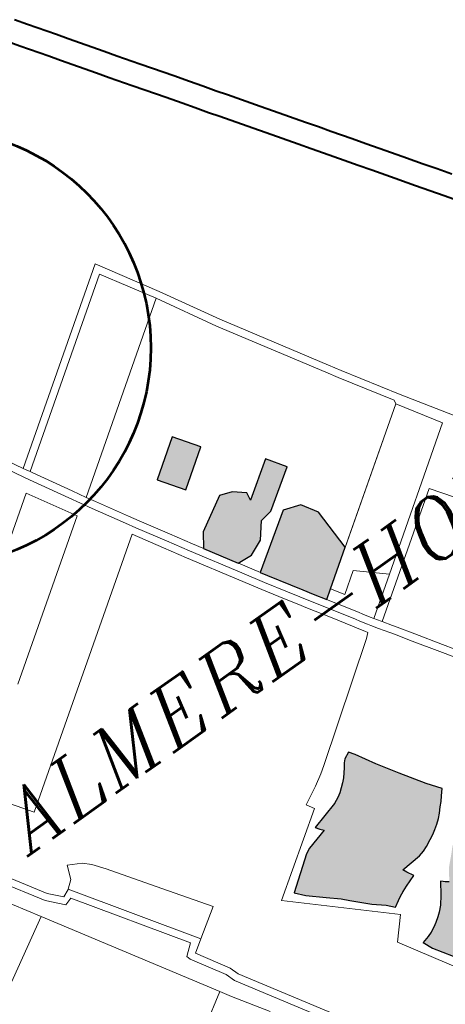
# Model space of a CAD drawing. Header units: metres. Extents: x 148316 to 148653, y 486436 to 486744.
# Tile 81 of 87: x 148557.96 to 148561.34, y 486718.66 to 486726.46. Entities that reach past the tile are written whole.
import ezdxf

# ---------------------------------------------------------------- set-up
doc = ezdxf.new("R2010")
doc.units = ezdxf.units.M
doc.header["$MEASUREMENT"] = 0
for name, color, linetype, lineweight in [('WVB-pen-brm-dik 018', 6, 'Continuous', 13), ('WVB-pen-dik 035', 1, 'Continuous', 40), ('WVB-raster-20%', 254, 'Continuous', 30), ('WVB-raster-60%', 253, 'Continuous', 30), ('WVB-tekst-dik 035', 1, 'Continuous', 40), ('WVB-tekst-dik 050', 1, 'Continuous', 53)]:
    doc.layers.add(name, color=color, linetype=linetype, lineweight=lineweight)
doc.styles.add('1 200   cursief   0.18', font='ITALICS.shx', dxfattribs={"height": 0.36})

# ---------------------------------------------------------------- blocks, each defined once
blk = doc.blocks.new('INZET')
at = {"layer": 'WVB-raster-20%', "ltscale": 0.5}
for points in [[(-0.036668, -0.087243), (-0.037362, -0.086263), (-0.035888, -0.08522), (-0.035194, -0.0862)], [(-0.036047, -0.090859), (-0.036651, -0.090817), (-0.037436, -0.089545), (-0.03707, -0.088995), (-0.035701, -0.088203), (-0.035205, -0.088375), (-0.034763, -0.088735), (-0.034814, -0.089058), (-0.033383, -0.088074), (-0.032864, -0.088828), (-0.034401, -0.089885), (-0.034926, -0.089974), (-0.035411, -0.090582)], [(-0.034633, -0.094024), (-0.034945, -0.093538), (-0.035183, -0.093163), (-0.035468, -0.092712), (-0.035989, -0.091884), (-0.036156, -0.091616), (-0.033983, -0.090138), (-0.033292, -0.090365), (-0.032891, -0.091008), (-0.032838, -0.09276), (-0.034264, -0.093764)]]:
    blk.add_hatch(color=256, dxfattribs=at).paths.add_polyline_path(points)
at = {"layer": 'WVB-raster-20%'}
blk.add_hatch(color=256, dxfattribs=at).paths.add_polyline_path([(-0.03948, -0.105545), (-0.039743, -0.105255), (-0.040178, -0.104898), (-0.040814, -0.104276), (-0.041049, -0.104023), (-0.041507, -0.103635), (-0.042106, -0.103102), (-0.042424, -0.102755), (-0.041132, -0.101767), (-0.040902, -0.101659), (-0.040017, -0.101414), (-0.040132, -0.101289), (-0.040249, -0.101113), (-0.039073, -0.100782), (-0.038829, -0.100674), (-0.038656, -0.100562), (-0.038501, -0.10044), (-0.038337, -0.100309), (-0.038192, -0.100168), (-0.038061, -0.100013), (-0.037939, -0.099863), (-0.037826, -0.099699), (-0.037713, -0.099589), (-0.037439, -0.099461), (-0.037279, -0.099681), (-0.036825, -0.100459), (-0.036278, -0.101296), (-0.035646, -0.102251), (-0.035254, -0.102784), (-0.035441, -0.103), (-0.035586, -0.103178), (-0.035731, -0.103328), (-0.0359, -0.103511), (-0.036053, -0.103664), (-0.036236, -0.103809), (-0.036428, -0.10394), (-0.036606, -0.104053), (-0.036812, -0.104156), (-0.037094, -0.104292), (-0.037295, -0.104381), (-0.037529, -0.104432), (-0.038389, -0.104501), (-0.038318, -0.104669), (-0.038162, -0.104937), (-0.038646, -0.105123), (-0.038881, -0.105208), (-0.039063, -0.105301), (-0.039232, -0.1054)])
at = {"layer": 'WVB-raster-20%', "extrusion": (0, 0, -1)}
blk.add_hatch(color=256, dxfattribs=at).paths.add_polyline_path([(0.037284, -0.1107), (0.037115, -0.11065), (0.036725, -0.110507), (0.036371, -0.110333), (0.036014, -0.110108), (0.035353, -0.109654), (0.035059, -0.109301), (0.034666, -0.108639), (0.034527, -0.108746), (0.034527, -0.108747), (0.034036, -0.10827), (0.033668, -0.107964), (0.033365, -0.107747), (0.033062, -0.107576), (0.032596, -0.107413), (0.032875, -0.107134), (0.033558, -0.106358), (0.03495, -0.105073), (0.035634, -0.104448), (0.035929, -0.104611), (0.036103, -0.104759), (0.036282, -0.104918), (0.036445, -0.105093), (0.036818, -0.105458), (0.037167, -0.105954), (0.037298, -0.105856), (0.037359, -0.105801), (0.037431, -0.105736), (0.03775, -0.106195), (0.037988, -0.106505), (0.03819, -0.106703), (0.038341, -0.106827), (0.038534, -0.106964), (0.038708, -0.107061), (0.03891, -0.107162), (0.039098, -0.107235), (0.039405, -0.107318), (0.039236, -0.107715), (0.03875, -0.10845), (0.038466, -0.108911), (0.038306, -0.109182), (0.037888, -0.109925), (0.037523, -0.110411)])
at = {"layer": 'WVB-pen-brm-dik 018'}
for p, q in [((-0.031383, -0.068119), (-0.031077, -0.068566)), ((-0.031814, -0.069083), (-0.032118, -0.06864)), ((-0.031077, -0.068566), (-0.03037, -0.069565)), ((-0.031107, -0.070082), (-0.031814, -0.069083)), ((-0.03037, -0.069565), (-0.030088, -0.06997)), ((-0.030825, -0.070486), (-0.031107, -0.070082)), ((-0.030088, -0.06997), (-0.029216, -0.071208)), ((-0.029958, -0.071718), (-0.030825, -0.070486)), ((-0.029216, -0.071208), (-0.02892, -0.071649)), ((-0.029659, -0.072163), (-0.029958, -0.071718)), ((-0.02892, -0.071649), (-0.02836, -0.072428)), ((-0.029093, -0.07295), (-0.029659, -0.072163)), ((-0.02836, -0.072428), (-0.02805, -0.072865)), ((-0.028785, -0.073384), (-0.029093, -0.07295)), ((-0.02805, -0.072865), (-0.027795, -0.073228)), ((-0.028531, -0.073746), (-0.028785, -0.073384)), ((-0.027795, -0.073228), (-0.027537, -0.073594)), ((-0.028272, -0.074112), (-0.028531, -0.073746)), ((-0.027537, -0.073594), (-0.027153, -0.074138)), ((-0.027888, -0.074657), (-0.028272, -0.074112)), ((-0.027153, -0.074138), (-0.026829, -0.074596)), ((-0.027569, -0.075108), (-0.027888, -0.074657)), ((-0.026829, -0.074596), (-0.026516, -0.075057)), ((-0.027254, -0.075573), (-0.027569, -0.075108)), ((-0.026516, -0.075057), (-0.02624, -0.075439)), ((-0.026973, -0.075961), (-0.027254, -0.075573)), ((-0.02624, -0.075439), (-0.025446, -0.076571)), ((-0.026181, -0.07709), (-0.026973, -0.075961)), ((-0.025446, -0.076571), (-0.025124, -0.077025)), ((-0.025859, -0.077545), (-0.026181, -0.07709)), ((-0.025124, -0.077025), (-0.024347, -0.078125)), ((-0.025082, -0.078643), (-0.025859, -0.077545)), ((-0.041418, -0.082814), (-0.034394, -0.077861)), ((-0.034394, -0.077861), (-0.041418, -0.082814)), ((-0.034394, -0.077861), (-0.032956, -0.080222)), ((-0.032956, -0.080222), (-0.034394, -0.077861)), ((-0.034483, -0.078291), (-0.041269, -0.083076)), ((-0.041269, -0.083076), (-0.034483, -0.078291)), ((-0.033216, -0.080371), (-0.034483, -0.078291)), ((-0.034483, -0.078291), (-0.033216, -0.080371)), ((-0.024347, -0.078125), (-0.024032, -0.078573)), ((-0.024769, -0.07909), (-0.025082, -0.078643)), ((-0.024032, -0.078573), (-0.023735, -0.078996)), ((-0.02447, -0.079515), (-0.024769, -0.07909)), ((-0.023735, -0.078996), (-0.023222, -0.079721)), ((-0.023962, -0.080233), (-0.02447, -0.079515)), ((-0.023222, -0.079721), (-0.022893, -0.080205)), ((-0.033216, -0.080371), (-0.040046, -0.085198)), ((-0.040046, -0.085198), (-0.033216, -0.080371)), ((-0.031899, -0.082659), (-0.033216, -0.080371)), ((-0.033216, -0.080371), (-0.031899, -0.082659)), ((-0.032956, -0.080222), (-0.031641, -0.082505)), ((-0.031641, -0.082505), (-0.032956, -0.080222)), ((-0.023632, -0.08072), (-0.023962, -0.080233)), ((-0.022893, -0.080205), (-0.02257, -0.080657)), ((-0.023304, -0.081178), (-0.023632, -0.08072)), ((-0.02257, -0.080657), (-0.021995, -0.081477)), ((-0.042394, -0.081075), (-0.041418, -0.082814)), ((-0.041418, -0.082814), (-0.042394, -0.081075)), ((-0.022735, -0.081989), (-0.023304, -0.081178)), ((-0.042656, -0.08122), (-0.041615, -0.083076)), ((-0.041615, -0.083076), (-0.042656, -0.08122)), ((-0.021995, -0.081477), (-0.021713, -0.081884)), ((-0.021713, -0.081884), (-0.021512, -0.08217)), ((-0.022451, -0.0824), (-0.022735, -0.081989)), ((-0.021512, -0.08217), (-0.021164, -0.082658)), ((-0.029439, -0.086654), (-0.031899, -0.082659)), ((-0.031899, -0.082659), (-0.029439, -0.086654)), ((-0.031641, -0.082505), (-0.029183, -0.086497)), ((-0.029183, -0.086497), (-0.031641, -0.082505)), ((-0.022246, -0.08269), (-0.022451, -0.0824)), ((-0.0219, -0.083175), (-0.022246, -0.08269)), ((-0.021164, -0.082658), (-0.020815, -0.08316)), ((-0.041615, -0.083076), (-0.041471, -0.083326)), ((-0.041471, -0.083326), (-0.041615, -0.083076)), ((-0.041353, -0.082929), (-0.041418, -0.082814)), ((-0.041418, -0.082814), (-0.041353, -0.082929)), ((-0.041269, -0.083076), (-0.041353, -0.082929)), ((-0.041353, -0.082929), (-0.041269, -0.083076)), ((-0.041211, -0.083177), (-0.041269, -0.083076)), ((-0.041269, -0.083076), (-0.041211, -0.083177)), ((-0.041471, -0.083326), (-0.040618, -0.084811)), ((-0.040618, -0.084811), (-0.041471, -0.083326)), ((-0.040358, -0.084661), (-0.041211, -0.083177)), ((-0.041211, -0.083177), (-0.040358, -0.084661)), ((-0.021552, -0.083677), (-0.0219, -0.083175)), ((-0.041896, -0.083681), (-0.043627, -0.0849)), ((-0.043627, -0.0849), (-0.041896, -0.083681)), ((-0.040763, -0.085589), (-0.041896, -0.083681)), ((-0.041896, -0.083681), (-0.040763, -0.085589)), ((-0.021104, -0.084309), (-0.021552, -0.083677)), ((-0.040046, -0.085198), (-0.040358, -0.084661)), ((-0.040358, -0.084661), (-0.040046, -0.085198)), ((-0.040618, -0.084811), (-0.040106, -0.085692)), ((-0.040106, -0.085692), (-0.040618, -0.084811)), ((-0.040046, -0.085198), (-0.039847, -0.08554)), ((-0.039847, -0.08554), (-0.040046, -0.085198)), ((-0.046557, -0.089654), (-0.040763, -0.085589)), ((-0.040763, -0.085589), (-0.046557, -0.089654)), ((-0.040106, -0.085692), (-0.039376, -0.086926)), ((-0.039376, -0.086926), (-0.040106, -0.085692)), ((-0.039847, -0.08554), (-0.039118, -0.086773)), ((-0.039118, -0.086773), (-0.039847, -0.08554)), ((-0.029158, -0.087109), (-0.029439, -0.086654)), ((-0.029439, -0.086654), (-0.029158, -0.087109)), ((-0.029183, -0.086497), (-0.028904, -0.08695)), ((-0.028904, -0.08695), (-0.029183, -0.086497)), ((-0.039376, -0.086926), (-0.039142, -0.087321)), ((-0.039142, -0.087321), (-0.039376, -0.086926)), ((-0.039118, -0.086773), (-0.038884, -0.087167)), ((-0.038884, -0.087167), (-0.039118, -0.086773)), ((-0.028904, -0.08695), (-0.027549, -0.089088)), ((-0.027549, -0.089088), (-0.028904, -0.08695)), ((-0.039142, -0.087321), (-0.038461, -0.088445)), ((-0.038461, -0.088445), (-0.039142, -0.087321)), ((-0.038884, -0.087167), (-0.038204, -0.088289)), ((-0.038204, -0.088289), (-0.038884, -0.087167)), ((-0.027871, -0.08914), (-0.029158, -0.087109)), ((-0.029158, -0.087109), (-0.027871, -0.08914)), ((-0.03942, -0.087441), (-0.048964, -0.094173)), ((-0.048964, -0.094173), (-0.03942, -0.087441)), ((-0.038717, -0.088601), (-0.03942, -0.087441)), ((-0.03942, -0.087441), (-0.038717, -0.088601)), ((-0.038202, -0.089447), (-0.038717, -0.088601)), ((-0.038717, -0.088601), (-0.038202, -0.089447)), ((-0.038461, -0.088445), (-0.037946, -0.08929)), ((-0.037946, -0.08929), (-0.038461, -0.088445)), ((-0.038204, -0.088289), (-0.03769, -0.089133)), ((-0.03769, -0.089133), (-0.038204, -0.088289)), ((-0.037946, -0.08929), (-0.036761, -0.091209)), ((-0.036761, -0.091209), (-0.037946, -0.08929)), ((-0.03769, -0.089133), (-0.036506, -0.091051)), ((-0.036506, -0.091051), (-0.03769, -0.089133)), ((-0.027908, -0.089289), (-0.034633, -0.094024)), ((-0.034264, -0.093764), (-0.027908, -0.089289)), ((-0.027908, -0.089289), (-0.027871, -0.08914)), ((-0.027871, -0.08914), (-0.027908, -0.089289)), ((-0.026834, -0.090973), (-0.027908, -0.089289)), ((-0.027908, -0.089289), (-0.026834, -0.090973)), ((-0.027549, -0.089088), (-0.02615, -0.091214)), ((-0.02615, -0.091214), (-0.027549, -0.089088)), ((-0.037016, -0.091367), (-0.038202, -0.089447)), ((-0.038202, -0.089447), (-0.037016, -0.091367)), ((-0.036761, -0.091209), (-0.036243, -0.092043)), ((-0.036243, -0.092043), (-0.036761, -0.091209)), ((-0.036506, -0.091051), (-0.035989, -0.091884)), ((-0.035989, -0.091884), (-0.036506, -0.091051)), ((-0.032021, -0.094644), (-0.026834, -0.090973)), ((-0.026834, -0.090973), (-0.032021, -0.094644)), ((-0.036498, -0.092202), (-0.037016, -0.091367)), ((-0.037016, -0.091367), (-0.036498, -0.092202)), ((-0.036243, -0.092043), (-0.035722, -0.092872)), ((-0.035722, -0.092872), (-0.036243, -0.092043)), ((-0.035989, -0.091884), (-0.035468, -0.092712)), ((-0.035468, -0.092712), (-0.035989, -0.091884)), ((-0.050649, -0.097276), (-0.053647, -0.092515)), ((-0.053647, -0.092515), (-0.050649, -0.097276)), ((-0.053393, -0.092355), (-0.05041, -0.097092)), ((-0.05041, -0.097092), (-0.053393, -0.092355)), ((-0.048964, -0.094173), (-0.050297, -0.092284)), ((-0.050297, -0.092284), (-0.048964, -0.094173)), ((-0.035976, -0.093032), (-0.036498, -0.092202)), ((-0.036498, -0.092202), (-0.035976, -0.093032)), ((-0.035722, -0.092872), (-0.035436, -0.093323)), ((-0.035436, -0.093323), (-0.035722, -0.092872)), ((-0.035468, -0.092712), (-0.035183, -0.093163)), ((-0.035183, -0.093163), (-0.035468, -0.092712)), ((-0.028775, -0.092794), (-0.033353, -0.09601)), ((-0.033353, -0.09601), (-0.028775, -0.092794)), ((-0.023064, -0.100795), (-0.028775, -0.092794)), ((-0.028775, -0.092794), (-0.023064, -0.100795)), ((-0.03569, -0.093484), (-0.035976, -0.093032)), ((-0.035976, -0.093032), (-0.03569, -0.093484)), ((-0.035183, -0.093163), (-0.034945, -0.093538)), ((-0.034945, -0.093538), (-0.035183, -0.093163)), ((-0.035451, -0.093861), (-0.03569, -0.093484)), ((-0.03569, -0.093484), (-0.035451, -0.093861)), ((-0.035436, -0.093323), (-0.035198, -0.0937)), ((-0.035198, -0.0937), (-0.035436, -0.093323)), ((-0.034945, -0.093538), (-0.03442, -0.094354)), ((-0.03442, -0.094354), (-0.034945, -0.093538)), ((-0.034924, -0.094679), (-0.035451, -0.093861)), ((-0.035451, -0.093861), (-0.034924, -0.094679)), ((-0.035198, -0.0937), (-0.034672, -0.094517)), ((-0.034672, -0.094517), (-0.035198, -0.0937)), ((-0.033929, -0.094279), (-0.034264, -0.093764)), ((-0.034264, -0.093764), (-0.033929, -0.094279)), ((-0.033113, -0.093699), (-0.033929, -0.094279)), ((-0.033929, -0.094279), (-0.033113, -0.093699)), ((-0.032021, -0.094644), (-0.033113, -0.093699)), ((-0.033113, -0.093699), (-0.032021, -0.094644)), ((-0.053204, -0.094377), (-0.051141, -0.097705)), ((-0.051141, -0.097705), (-0.053204, -0.094377)), ((-0.03442, -0.094354), (-0.033901, -0.095156)), ((-0.033901, -0.095156), (-0.03442, -0.094354)), ((-0.034411, -0.095473), (-0.034924, -0.094679)), ((-0.034924, -0.094679), (-0.034411, -0.095473)), ((-0.034672, -0.094517), (-0.034156, -0.095315)), ((-0.034156, -0.095315), (-0.034672, -0.094517)), ((-0.033549, -0.095714), (-0.032021, -0.094644)), ((-0.032021, -0.094644), (-0.033549, -0.095714)), ((-0.033901, -0.095156), (-0.0338, -0.095326)), ((-0.0338, -0.095326), (-0.033901, -0.095156)), ((-0.03431, -0.095642), (-0.034411, -0.095473)), ((-0.034411, -0.095473), (-0.03431, -0.095642)), ((-0.034156, -0.095315), (-0.034055, -0.095484)), ((-0.034055, -0.095484), (-0.034156, -0.095315)), ((-0.034055, -0.095484), (-0.033882, -0.095754)), ((-0.033882, -0.095754), (-0.034055, -0.095484)), ((-0.0338, -0.095326), (-0.03363, -0.09559)), ((-0.03363, -0.09559), (-0.0338, -0.095326)), ((-0.03363, -0.09559), (-0.033549, -0.095714)), ((-0.033549, -0.095714), (-0.03363, -0.09559)), ((-0.034134, -0.095917), (-0.03431, -0.095642)), ((-0.03431, -0.095642), (-0.034134, -0.095917)), ((-0.034057, -0.096034), (-0.034134, -0.095917)), ((-0.034134, -0.095917), (-0.034057, -0.096034)), ((-0.033882, -0.095754), (-0.033806, -0.095869)), ((-0.033806, -0.095869), (-0.033882, -0.095754)), ((-0.033806, -0.095869), (-0.033624, -0.096146)), ((-0.033624, -0.096146), (-0.033806, -0.095869)), ((-0.033375, -0.095979), (-0.033549, -0.095714)), ((-0.033549, -0.095714), (-0.033375, -0.095979)), ((-0.033353, -0.09601), (-0.033375, -0.095979)), ((-0.033375, -0.095979), (-0.033353, -0.09601)), ((-0.033353, -0.09601), (-0.033107, -0.096367)), ((-0.033107, -0.096367), (-0.033353, -0.09601)), ((-0.038543, -0.099309), (-0.034247, -0.0962)), ((-0.034247, -0.0962), (-0.038543, -0.099309)), ((-0.034247, -0.0962), (-0.034057, -0.096034)), ((-0.034057, -0.096034), (-0.034247, -0.0962)), ((-0.033624, -0.096146), (-0.033355, -0.096535)), ((-0.033355, -0.096535), (-0.033624, -0.096146)), ((-0.033107, -0.096367), (-0.032993, -0.096538)), ((-0.032993, -0.096538), (-0.033107, -0.096367)), ((-0.049119, -0.096637), (-0.049338, -0.097185)), ((-0.049338, -0.097185), (-0.049119, -0.096637)), ((-0.048587, -0.096919), (-0.049119, -0.096637)), ((-0.049119, -0.096637), (-0.048587, -0.096919)), ((-0.033355, -0.096535), (-0.033243, -0.096704)), ((-0.033243, -0.096704), (-0.033355, -0.096535)), ((-0.033243, -0.096704), (-0.032832, -0.097324)), ((-0.032832, -0.097324), (-0.033243, -0.096704)), ((-0.032993, -0.096538), (-0.032582, -0.097158)), ((-0.032582, -0.097158), (-0.032993, -0.096538)), ((-0.05041, -0.097092), (-0.049951, -0.097587)), ((-0.049951, -0.097587), (-0.05041, -0.097092)), ((-0.049338, -0.097185), (-0.049634, -0.097437)), ((-0.049634, -0.097437), (-0.049338, -0.097185)), ((-0.048305, -0.097185), (-0.048587, -0.096919)), ((-0.048587, -0.096919), (-0.048305, -0.097185)), ((-0.047945, -0.097655), (-0.048305, -0.097185)), ((-0.048305, -0.097185), (-0.047945, -0.097655)), ((-0.032582, -0.097158), (-0.031931, -0.098136)), ((-0.031931, -0.098136), (-0.032582, -0.097158)), ((-0.050076, -0.097894), (-0.050649, -0.097276)), ((-0.050649, -0.097276), (-0.050076, -0.097894)), ((-0.049951, -0.097587), (-0.049651, -0.097451)), ((-0.049651, -0.097451), (-0.049951, -0.097587)), ((-0.049651, -0.097451), (-0.049634, -0.097437)), ((-0.049634, -0.097437), (-0.049651, -0.097451)), ((-0.049634, -0.097437), (-0.046494, -0.102089)), ((-0.046494, -0.102089), (-0.049634, -0.097437)), ((-0.032832, -0.097324), (-0.03218, -0.098303)), ((-0.03218, -0.098303), (-0.032832, -0.097324)), ((-0.051141, -0.097705), (-0.053861, -0.099289)), ((-0.053861, -0.099289), (-0.051141, -0.097705)), ((-0.051141, -0.097705), (-0.047093, -0.104234)), ((-0.047093, -0.104234), (-0.051141, -0.097705)), ((-0.049759, -0.097789), (-0.050076, -0.097894)), ((-0.050076, -0.097894), (-0.049759, -0.097789)), ((-0.04693, -0.10198), (-0.049759, -0.097789)), ((-0.049759, -0.097789), (-0.04693, -0.10198)), ((-0.046598, -0.099565), (-0.047945, -0.097655)), ((-0.047945, -0.097655), (-0.046598, -0.099565)), ((-0.03218, -0.098303), (-0.031523, -0.099278)), ((-0.031523, -0.099278), (-0.03218, -0.098303)), ((-0.031931, -0.098136), (-0.031274, -0.09911)), ((-0.031274, -0.09911), (-0.031931, -0.098136)), ((-0.03928, -0.099792), (-0.038834, -0.099512)), ((-0.038834, -0.099512), (-0.03928, -0.099792)), ((-0.038834, -0.099512), (-0.038543, -0.099309)), ((-0.038543, -0.099309), (-0.038834, -0.099512)), ((-0.037713, -0.099589), (-0.037439, -0.099461)), ((-0.037439, -0.099461), (-0.037279, -0.099681)), ((-0.045362, -0.101329), (-0.046598, -0.099565)), ((-0.046598, -0.099565), (-0.045362, -0.101329)), ((-0.040015, -0.100186), (-0.03928, -0.099792)), ((-0.03928, -0.099792), (-0.040015, -0.100186)), ((-0.038061, -0.100013), (-0.037939, -0.099863)), ((-0.037939, -0.099863), (-0.037826, -0.099699)), ((-0.037826, -0.099699), (-0.037713, -0.099589)), ((-0.037279, -0.099681), (-0.036825, -0.100459)), ((-0.03983, -0.100487), (-0.040015, -0.100186)), ((-0.040015, -0.100186), (-0.03983, -0.100487)), ((-0.038501, -0.10044), (-0.038337, -0.100309)), ((-0.038337, -0.100309), (-0.038192, -0.100168)), ((-0.038192, -0.100168), (-0.038061, -0.100013)), ((-0.043008, -0.10271), (-0.03983, -0.100487)), ((-0.03983, -0.100487), (-0.043008, -0.10271)), ((-0.039073, -0.100782), (-0.038829, -0.100674)), ((-0.038829, -0.100674), (-0.038656, -0.100562)), ((-0.038656, -0.100562), (-0.038501, -0.10044)), ((-0.036825, -0.100459), (-0.036278, -0.101296)), ((-0.040249, -0.101113), (-0.039073, -0.100782)), ((-0.046494, -0.102089), (-0.045362, -0.101329)), ((-0.045362, -0.101329), (-0.046494, -0.102089)), ((-0.040902, -0.101659), (-0.040017, -0.101414)), ((-0.040132, -0.101289), (-0.040249, -0.101113)), ((-0.040017, -0.101414), (-0.040132, -0.101289)), ((-0.036278, -0.101296), (-0.035646, -0.102251)), ((-0.042424, -0.102755), (-0.041132, -0.101767)), ((-0.041132, -0.101767), (-0.040902, -0.101659)), ((-0.047364, -0.10234), (-0.04693, -0.10198)), ((-0.04693, -0.10198), (-0.047364, -0.10234)), ((-0.046494, -0.102089), (-0.047003, -0.10243)), ((-0.047003, -0.10243), (-0.046494, -0.102089)), ((-0.035646, -0.102251), (-0.035254, -0.102784)), ((-0.047307, -0.102507), (-0.047364, -0.10234)), ((-0.047364, -0.10234), (-0.047307, -0.102507)), ((-0.046498, -0.103832), (-0.047307, -0.102507)), ((-0.047307, -0.102507), (-0.046498, -0.103832)), ((-0.047003, -0.10243), (-0.046225, -0.103704)), ((-0.046225, -0.103704), (-0.047003, -0.10243)), ((-0.03949, -0.10589), (-0.043008, -0.10271)), ((-0.043008, -0.10271), (-0.03949, -0.10589)), ((-0.042106, -0.103102), (-0.042424, -0.102755)), ((-0.035441, -0.103), (-0.035586, -0.103178)), ((-0.035254, -0.102784), (-0.035441, -0.103)), ((-0.041507, -0.103635), (-0.042106, -0.103102)), ((-0.035731, -0.103328), (-0.0359, -0.103511)), ((-0.035586, -0.103178), (-0.035731, -0.103328)), ((-0.04637, -0.104208), (-0.046498, -0.103832)), ((-0.046498, -0.103832), (-0.04637, -0.104208)), ((-0.046225, -0.103704), (-0.046097, -0.104079)), ((-0.046097, -0.104079), (-0.046225, -0.103704)), ((-0.041049, -0.104023), (-0.041507, -0.103635)), ((-0.036236, -0.103809), (-0.036428, -0.10394)), ((-0.036053, -0.103664), (-0.036236, -0.103809)), ((-0.0359, -0.103511), (-0.036053, -0.103664)), ((-0.042663, -0.11016), (-0.04637, -0.104208)), ((-0.04637, -0.104208), (-0.042663, -0.11016)), ((-0.046097, -0.104079), (-0.042408, -0.110002)), ((-0.042408, -0.110002), (-0.046097, -0.104079)), ((-0.040814, -0.104276), (-0.041049, -0.104023)), ((-0.036812, -0.104156), (-0.037094, -0.104292)), ((-0.036606, -0.104053), (-0.036812, -0.104156)), ((-0.036428, -0.10394), (-0.036606, -0.104053)), ((-0.050143, -0.10613), (-0.047093, -0.104234)), ((-0.047093, -0.104234), (-0.050143, -0.10613)), ((-0.047093, -0.104234), (-0.046835, -0.10465)), ((-0.046835, -0.10465), (-0.047093, -0.104234)), ((-0.040178, -0.104898), (-0.040814, -0.104276)), ((-0.037529, -0.104432), (-0.038389, -0.104501)), ((-0.038389, -0.104501), (-0.038318, -0.104669)), ((-0.037295, -0.104381), (-0.037529, -0.104432)), ((-0.037094, -0.104292), (-0.037295, -0.104381)), ((-0.046835, -0.10465), (-0.045935, -0.106027)), ((-0.045935, -0.106027), (-0.046835, -0.10465)), ((-0.039743, -0.105255), (-0.040178, -0.104898)), ((-0.038162, -0.104937), (-0.038646, -0.105123)), ((-0.038318, -0.104669), (-0.038162, -0.104937)), ((-0.03948, -0.105545), (-0.039743, -0.105255)), ((-0.039063, -0.105301), (-0.039232, -0.1054)), ((-0.038881, -0.105208), (-0.039063, -0.105301)), ((-0.038646, -0.105123), (-0.038881, -0.105208)), ((-0.039232, -0.1054), (-0.03948, -0.105545)), ((-0.03775, -0.106195), (-0.037431, -0.105736)), ((-0.037431, -0.105736), (-0.037359, -0.105801)), ((-0.04022, -0.106717), (-0.03949, -0.10589)), ((-0.03949, -0.10589), (-0.04022, -0.106717)), ((-0.037359, -0.105801), (-0.037298, -0.105856)), ((-0.037298, -0.105856), (-0.037167, -0.105954)), ((-0.03819, -0.106703), (-0.037988, -0.106505)), ((-0.037988, -0.106505), (-0.03775, -0.106195)), ((-0.03749, -0.111209), (-0.04022, -0.106717)), ((-0.04022, -0.106717), (-0.03749, -0.111209)), ((-0.038534, -0.106964), (-0.038341, -0.106827)), ((-0.038341, -0.106827), (-0.03819, -0.106703)), ((-0.039405, -0.107318), (-0.039098, -0.107235)), ((-0.039236, -0.107715), (-0.039405, -0.107318)), ((-0.039098, -0.107235), (-0.03891, -0.107162)), ((-0.03891, -0.107162), (-0.038708, -0.107061)), ((-0.038708, -0.107061), (-0.038534, -0.106964)), ((-0.03875, -0.10845), (-0.039236, -0.107715))]:
    blk.add_line(p, q, dxfattribs=at)
at = {"layer": 'WVB-pen-brm-dik 018', "ltscale": 0.5}
for p, q in [((-0.03707, -0.088995), (-0.035701, -0.088203)), ((-0.035701, -0.088203), (-0.035205, -0.088375)), ((-0.034814, -0.089058), (-0.033383, -0.088074)), ((-0.033383, -0.088074), (-0.032864, -0.088828)), ((-0.035205, -0.088375), (-0.034763, -0.088735)), ((-0.037436, -0.089545), (-0.03707, -0.088995)), ((-0.034763, -0.088735), (-0.034814, -0.089058)), ((-0.032864, -0.088828), (-0.034401, -0.089885)), ((-0.033983, -0.090138), (-0.036156, -0.091616)), ((-0.034926, -0.089974), (-0.035411, -0.090582)), ((-0.034401, -0.089885), (-0.034926, -0.089974)), ((-0.033292, -0.090365), (-0.033983, -0.090138)), ((-0.032891, -0.091008), (-0.033292, -0.090365)), ((-0.036047, -0.090859), (-0.036651, -0.090817)), ((-0.035411, -0.090582), (-0.036047, -0.090859)), ((-0.032838, -0.09276), (-0.032891, -0.091008))]:
    blk.add_line(p, q, dxfattribs=at)
at = {"layer": 'WVB-pen-brm-dik 018', "ltscale": 0.5, "flags": 128}
blk.add_lwpolyline([(-0.037362, -0.086263), (-0.035888, -0.08522), (-0.035194, -0.0862), (-0.036668, -0.087243)], close=True, dxfattribs=at)
at = {"layer": 'WVB-pen-dik 035', "flags": 128}
for points in [[(-0.020815, -0.08316), (-0.021164, -0.082658), (-0.021512, -0.08217), (-0.021713, -0.081884), (-0.021995, -0.081477), (-0.02257, -0.080657), (-0.022893, -0.080205), (-0.023222, -0.079721), (-0.023735, -0.078996), (-0.024032, -0.078573), (-0.024347, -0.078125), (-0.025124, -0.077025), (-0.025446, -0.076571), (-0.02624, -0.075439), (-0.026516, -0.075057), (-0.026829, -0.074596), (-0.027153, -0.074138), (-0.027537, -0.073594), (-0.027795, -0.073228), (-0.02805, -0.072865), (-0.02836, -0.072428), (-0.02892, -0.071649), (-0.029216, -0.071208), (-0.030088, -0.06997), (-0.03037, -0.069565), (-0.031077, -0.068566), (-0.031383, -0.068119)], [(-0.032118, -0.06864), (-0.031814, -0.069083), (-0.031107, -0.070082), (-0.030825, -0.070486), (-0.029958, -0.071718), (-0.029659, -0.072163), (-0.029093, -0.07295), (-0.028785, -0.073384), (-0.028531, -0.073746), (-0.028272, -0.074112), (-0.027888, -0.074657), (-0.027569, -0.075108), (-0.027254, -0.075573), (-0.026973, -0.075961), (-0.026181, -0.07709), (-0.025859, -0.077545), (-0.025082, -0.078643), (-0.024769, -0.07909), (-0.02447, -0.079515), (-0.023962, -0.080233), (-0.023632, -0.08072), (-0.023304, -0.081178), (-0.022735, -0.081989), (-0.022451, -0.0824), (-0.022246, -0.08269), (-0.0219, -0.083175), (-0.021552, -0.083677), (-0.021104, -0.084309)]]:
    blk.add_lwpolyline(points, dxfattribs=at)
at = {"layer": 'WVB-raster-20%', "ltscale": 0.5, "flags": 128}
for points in [[(-0.036668, -0.087243), (-0.035194, -0.0862), (-0.035888, -0.08522), (-0.037362, -0.086263)], [(-0.036047, -0.090859), (-0.035411, -0.090582), (-0.034926, -0.089974), (-0.034401, -0.089885), (-0.032864, -0.088828), (-0.033383, -0.088074), (-0.034814, -0.089058), (-0.034763, -0.088735), (-0.035205, -0.088375), (-0.035701, -0.088203), (-0.03707, -0.088995), (-0.037436, -0.089545), (-0.036651, -0.090817)], [(-0.032838, -0.09276), (-0.032891, -0.091008), (-0.033292, -0.090365), (-0.033983, -0.090138), (-0.036156, -0.091616), (-0.035989, -0.091884), (-0.035468, -0.092712), (-0.035183, -0.093163), (-0.034945, -0.093538), (-0.034633, -0.094024), (-0.034264, -0.093764)]]:
    blk.add_lwpolyline(points, close=True, dxfattribs=at)
at = {"layer": 'WVB-raster-20%', "flags": 128}
blk.add_lwpolyline([(-0.038389, -0.104501), (-0.037529, -0.104432), (-0.037295, -0.104381), (-0.037094, -0.104292), (-0.036812, -0.104156), (-0.036606, -0.104053), (-0.036428, -0.10394), (-0.036236, -0.103809), (-0.036053, -0.103664), (-0.0359, -0.103511), (-0.035731, -0.103328), (-0.035586, -0.103178), (-0.035441, -0.103), (-0.035254, -0.102784), (-0.035646, -0.102251), (-0.036278, -0.101296), (-0.036825, -0.100459), (-0.037279, -0.099681), (-0.037439, -0.099461), (-0.037713, -0.099589), (-0.037826, -0.099699), (-0.037939, -0.099863), (-0.038061, -0.100013), (-0.038192, -0.100168), (-0.038337, -0.100309), (-0.038501, -0.10044), (-0.038656, -0.100562), (-0.038829, -0.100674), (-0.039073, -0.100782), (-0.040249, -0.101113), (-0.040132, -0.101289), (-0.040017, -0.101414), (-0.040902, -0.101659), (-0.041132, -0.101767), (-0.042424, -0.102755), (-0.042106, -0.103102), (-0.041507, -0.103635), (-0.041049, -0.104023), (-0.040814, -0.104276), (-0.040178, -0.104898), (-0.039743, -0.105255), (-0.03948, -0.105545), (-0.039232, -0.1054), (-0.039063, -0.105301), (-0.038881, -0.105208), (-0.038646, -0.105123), (-0.038162, -0.104937), (-0.038318, -0.104669)], close=True, dxfattribs=at)
blk.add_lwpolyline([(-0.037167, -0.105954), (-0.037298, -0.105856), (-0.037359, -0.105801), (-0.037431, -0.105736), (-0.03775, -0.106195), (-0.037988, -0.106505), (-0.03819, -0.106703), (-0.038341, -0.106827), (-0.038534, -0.106964), (-0.038708, -0.107061), (-0.03891, -0.107162), (-0.039098, -0.107235), (-0.039405, -0.107318), (-0.039236, -0.107715), (-0.03875, -0.10845)], dxfattribs=at)
at = {"layer": 'WVB-tekst-dik 035', "style": '1 200   cursief   0.18'}
blk.add_text('ALMERE-HOUT', height=0.0024, dxfattribs=at).set_placement((-0.050007, -0.095438))

msp = doc.modelspace()

# ---------------------------------------------------------------- linework, layer by layer
at = {"layer": 'WVB-tekst-dik 050'}
msp.add_circle((148557.2669, 486723.863), 1.7358, dxfattribs=at)

# ---------------------------------------------------------------- block references
at = {"layer": 'WVB-raster-60%', "xscale": 200, "yscale": 200, "zscale": 200, "rotation": 35.4407035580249}
msp.add_blockref('INZET', (148555.136, 486741.2042), dxfattribs=at)

doc.saveas('drawing.dxf')
